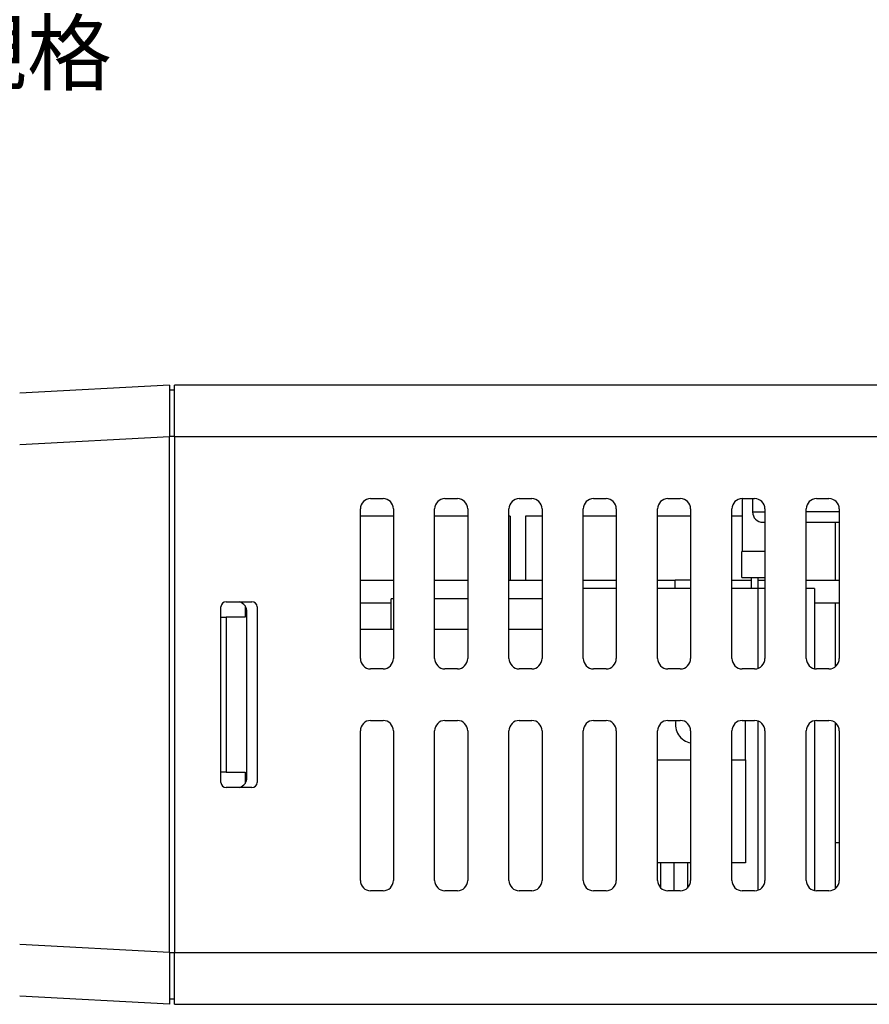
# Model space of a CAD drawing. Extents: x 11458 to 11780, y -1544 to -1214.
# Tile 2 of 35: x 11611 to 11693, y -1543 to -1447. Entities that reach past the tile are written whole.
import ezdxf

# ---------------------------------------------------------------- set-up
doc = ezdxf.new("R2010")
doc.units = 0
doc.layers.add('2', color=2, linetype='CONTINUOUS')
doc.styles.add('DIMEMSIONS', font='isocp.shx', dxfattribs={"bigfont": 'chineset.shx'})

msp = doc.modelspace()

# ---------------------------------------------------------------- linework, layer by layer
at = {"layer": '2', "color": 7}
for p, q in [((11625.136, -1482.76), (11610.635, -1483.52)), ((11625.136, -1482.76), (11625.136, -1487.753)), ((11625.636, -1483.234), (11625.136, -1483.234)), ((11706.136, -1482.734), (11625.636, -1482.734)), ((11625.636, -1487.734), (11625.636, -1482.734)), ((11625.136, -1487.753), (11610.635, -1488.513)), ((11625.636, -1487.727), (11625.136, -1487.727)), ((11625.136, -1537.715), (11625.136, -1487.753)), ((11625.636, -1487.734), (11706.078, -1487.734)), ((11625.636, -1487.734), (11625.636, -1537.734)), ((11644.636, -1493.734), (11645.836, -1493.734)), ((11651.836, -1493.734), (11653.036, -1493.734)), ((11659.036, -1493.734), (11660.236, -1493.734)), ((11666.236, -1493.734), (11667.436, -1493.734)), ((11673.436, -1493.734), (11674.636, -1493.734)), ((11680.636, -1493.734), (11680.636, -1498.834)), ((11680.636, -1493.734), (11681.836, -1493.734)), ((11681.636, -1493.734), (11681.636, -1495.034)), ((11687.836, -1493.734), (11689.036, -1493.734)), ((11643.636, -1509.234), (11643.636, -1494.734)), ((11646.836, -1494.734), (11646.836, -1509.234)), ((11650.836, -1509.234), (11650.836, -1494.734)), ((11654.036, -1494.734), (11654.036, -1509.234)), ((11658.036, -1509.234), (11658.036, -1494.734)), ((11661.236, -1494.734), (11661.236, -1509.234)), ((11665.236, -1509.234), (11665.236, -1494.734)), ((11668.436, -1494.734), (11668.436, -1509.234)), ((11672.436, -1509.234), (11672.436, -1494.734)), ((11675.636, -1494.734), (11675.636, -1509.234)), ((11679.636, -1509.234), (11679.636, -1494.734)), ((11682.836, -1494.734), (11682.836, -1509.234)), ((11686.836, -1509.234), (11686.836, -1494.734)), ((11690.036, -1494.734), (11690.036, -1509.234)), ((11646.836, -1495.434), (11643.636, -1495.434)), ((11654.036, -1495.434), (11650.836, -1495.434)), ((11658.137, -1495.434), (11658.036, -1495.434)), ((11658.137, -1495.434), (11658.137, -1501.634)), ((11661.236, -1495.434), (11659.651, -1495.434)), ((11659.651, -1495.434), (11659.651, -1501.634)), ((11668.436, -1495.434), (11665.236, -1495.434)), ((11675.636, -1495.434), (11672.436, -1495.434)), ((11680.636, -1495.434), (11679.636, -1495.434)), ((11681.636, -1495.034), (11682.836, -1495.034)), ((11690.036, -1495.034), (11686.836, -1495.034)), ((11682.636, -1496.034), (11682.836, -1496.034)), ((11686.836, -1496.034), (11690.036, -1496.034)), ((11689.651, -1496.034), (11689.651, -1501.634)), ((11680.596, -1501.394), (11680.596, -1498.854)), ((11682.836, -1498.854), (11680.596, -1498.854)), ((11680.636, -1498.834), (11682.836, -1498.834)), ((11681.546, -1498.854), (11681.546, -1498.834)), ((11682.186, -1498.854), (11682.186, -1498.834)), ((11680.596, -1501.394), (11682.836, -1501.394)), ((11681.546, -1502.434), (11681.546, -1501.394)), ((11682.186, -1502.434), (11682.186, -1501.394)), ((11643.636, -1501.634), (11646.836, -1501.634)), ((11650.836, -1501.634), (11654.036, -1501.634)), ((11658.036, -1501.634), (11661.236, -1501.634)), ((11665.236, -1501.634), (11668.436, -1501.634)), ((11668.436, -1502.434), (11665.236, -1502.434)), ((11672.436, -1501.634), (11674.136, -1501.634)), ((11675.636, -1502.434), (11672.436, -1502.434)), ((11674.136, -1502.434), (11674.136, -1501.634)), ((11675.636, -1501.634), (11674.136, -1501.634)), ((11679.636, -1501.634), (11681.546, -1501.634)), ((11682.136, -1502.434), (11679.636, -1502.434)), ((11682.136, -1502.434), (11682.136, -1510.188)), ((11682.836, -1502.434), (11682.136, -1502.434)), ((11682.186, -1501.634), (11682.836, -1501.634)), ((11686.836, -1501.634), (11690.036, -1501.634)), ((11687.636, -1502.434), (11686.836, -1502.434)), ((11687.636, -1502.434), (11687.636, -1510.214)), ((11646.836, -1503.434), (11646.636, -1503.434)), ((11646.636, -1506.434), (11646.636, -1503.434)), ((11654.036, -1503.434), (11650.836, -1503.434)), ((11661.236, -1503.434), (11658.036, -1503.434)), ((11630.136, -1521.234), (11630.136, -1504.234)), ((11630.636, -1503.734), (11633.136, -1503.734)), ((11632.469, -1504.137), (11632.469, -1505.234)), ((11633.636, -1504.234), (11633.636, -1521.234)), ((11643.636, -1503.834), (11646.636, -1503.834)), ((11687.636, -1503.834), (11690.036, -1503.834)), ((11689.651, -1503.834), (11689.651, -1510.022)), ((11630.136, -1505.234), (11630.636, -1505.234)), ((11630.136, -1520.234), (11630.136, -1505.234)), ((11632.469, -1505.234), (11630.636, -1505.234)), ((11630.636, -1505.234), (11630.636, -1520.234)), ((11632.636, -1520.778), (11632.636, -1504.69)), ((11646.836, -1506.434), (11643.636, -1506.434)), ((11654.036, -1506.434), (11650.836, -1506.434)), ((11661.236, -1506.434), (11658.036, -1506.434)), ((11645.836, -1510.234), (11644.636, -1510.234)), ((11653.036, -1510.234), (11651.836, -1510.234)), ((11660.236, -1510.234), (11659.036, -1510.234)), ((11667.436, -1510.234), (11666.236, -1510.234)), ((11674.636, -1510.234), (11673.436, -1510.234)), ((11681.836, -1510.234), (11680.636, -1510.234)), ((11689.036, -1510.234), (11687.836, -1510.234)), ((11644.636, -1515.234), (11645.836, -1515.234)), ((11651.836, -1515.234), (11653.036, -1515.234)), ((11659.036, -1515.234), (11660.236, -1515.234)), ((11666.236, -1515.234), (11667.436, -1515.234)), ((11673.436, -1515.234), (11674.636, -1515.234)), ((11680.636, -1515.234), (11681.836, -1515.234)), ((11680.966, -1519.034), (11680.966, -1515.234)), ((11682.136, -1515.28), (11682.136, -1531.688)), ((11687.636, -1515.254), (11687.636, -1531.714)), ((11687.836, -1515.234), (11689.036, -1515.234)), ((11689.651, -1515.446), (11689.651, -1531.522)), ((11643.636, -1530.734), (11643.636, -1516.234)), ((11646.836, -1516.234), (11646.836, -1530.734)), ((11650.836, -1530.734), (11650.836, -1516.234)), ((11654.036, -1516.234), (11654.036, -1530.734)), ((11658.036, -1530.734), (11658.036, -1516.234)), ((11661.236, -1516.234), (11661.236, -1530.734)), ((11665.236, -1530.734), (11665.236, -1516.234)), ((11668.436, -1516.234), (11668.436, -1530.734)), ((11672.436, -1530.734), (11672.436, -1516.234)), ((11675.636, -1516.234), (11675.636, -1530.734)), ((11679.636, -1530.734), (11679.636, -1516.234)), ((11682.836, -1516.234), (11682.836, -1530.734)), ((11686.836, -1530.734), (11686.836, -1516.234)), ((11690.036, -1516.234), (11690.036, -1530.734)), ((11672.436, -1519.034), (11675.636, -1519.034)), ((11679.636, -1519.034), (11680.966, -1519.034)), ((11680.966, -1519.034), (11680.966, -1529.034)), ((11630.636, -1520.234), (11630.136, -1520.234)), ((11630.636, -1520.234), (11632.469, -1520.234)), ((11632.469, -1520.234), (11632.469, -1521.331)), ((11633.136, -1521.734), (11630.636, -1521.734)), ((11675.636, -1529.034), (11672.436, -1529.034)), ((11672.716, -1529.034), (11672.716, -1531.428)), ((11674.016, -1529.034), (11674.016, -1531.734)), ((11675.316, -1529.034), (11675.316, -1531.468)), ((11680.966, -1529.034), (11679.636, -1529.034)), ((11645.836, -1531.734), (11644.636, -1531.734)), ((11653.036, -1531.734), (11651.836, -1531.734)), ((11660.236, -1531.734), (11659.036, -1531.734)), ((11667.436, -1531.734), (11666.236, -1531.734)), ((11674.636, -1531.734), (11673.436, -1531.734)), ((11681.836, -1531.734), (11680.636, -1531.734)), ((11689.036, -1531.734), (11687.836, -1531.734)), ((11625.136, -1537.715), (11610.635, -1536.955)), ((11625.136, -1537.715), (11625.136, -1542.708)), ((11625.636, -1537.741), (11625.136, -1537.741)), ((11777.636, -1537.734), (11625.636, -1537.734)), ((11625.636, -1542.734), (11625.636, -1537.734)), ((11625.136, -1542.708), (11610.635, -1541.948)), ((11625.636, -1542.234), (11625.136, -1542.234)), ((11625.636, -1542.734), (11777.636, -1542.734))]:
    msp.add_line(p, q, dxfattribs=at)
for centre, radius, start, end in [((11644.636, -1494.734), 1, 90, 180), ((11645.836, -1494.734), 1, 0, 90), ((11651.836, -1494.734), 1, 90, 180), ((11653.036, -1494.734), 1, 0, 90), ((11659.036, -1494.734), 1, 90, 180), ((11660.236, -1494.734), 1, 0, 90), ((11666.236, -1494.734), 1, 90, 180), ((11667.436, -1494.734), 1, 0, 90), ((11673.436, -1494.734), 1, 90, 180), ((11674.636, -1494.734), 1, 0, 90), ((11680.636, -1494.734), 1, 90, 180), ((11681.836, -1494.734), 1, 0, 90), ((11687.836, -1494.734), 1, 90, 180), ((11689.036, -1494.734), 1, 0, 90), ((11682.636, -1495.034), 1, 180, 225), ((11682.636, -1495.034), 1, 225, 270), ((11630.636, -1504.234), 0.5, 90, 180), ((11631.636, -1504.69), 1, 33.55731, 72.85815), ((11631.636, -1504.69), 1, 0, 33.55731), ((11633.136, -1504.234), 0.5, 0, 90), ((11644.636, -1509.234), 1, 180, 270), ((11645.836, -1509.234), 1, 270, 0), ((11651.836, -1509.234), 1, 180, 270), ((11653.036, -1509.234), 1, 270, 0), ((11659.036, -1509.234), 1, 180, 270), ((11660.236, -1509.234), 1, 270, 0), ((11666.236, -1509.234), 1, 180, 270), ((11667.436, -1509.234), 1, 270, 0), ((11673.436, -1509.234), 1, 180, 270), ((11674.636, -1509.234), 1, 270, 0), ((11680.636, -1509.234), 1, 180, 270), ((11681.836, -1509.234), 1, 270, 0), ((11687.836, -1509.234), 1, 180, 270), ((11689.036, -1509.234), 1, 270, 0), ((11644.636, -1516.234), 1, 90, 180), ((11645.836, -1516.234), 1, 0, 90), ((11651.836, -1516.234), 1, 90, 180), ((11653.036, -1516.234), 1, 0, 90), ((11659.036, -1516.234), 1, 90, 180), ((11660.236, -1516.234), 1, 0, 90), ((11666.236, -1516.234), 1, 90, 180), ((11667.436, -1516.234), 1, 0, 90), ((11673.436, -1516.234), 1, 90, 180), ((11675.966, -1515.634), 1.8, 167.16041, 259.45028), ((11674.636, -1516.234), 1, 0, 90), ((11680.636, -1516.234), 1, 90, 180), ((11681.836, -1516.234), 1, 0, 90), ((11687.836, -1516.234), 1, 90, 180), ((11689.036, -1516.234), 1, 0, 90), ((11630.636, -1521.234), 0.5, 180, 270), ((11631.636, -1520.778), 1, 287.14185, 326.44269), ((11631.636, -1520.778), 1, 326.44269, 0), ((11633.136, -1521.234), 0.5, 270, 0), ((11689.562, -1519.568), 7.5, 270.68238, 273.6252), ((11644.636, -1530.734), 1, 180, 270), ((11645.836, -1530.734), 1, 270, 0), ((11651.836, -1530.734), 1, 180, 270), ((11653.036, -1530.734), 1, 270, 0), ((11659.036, -1530.734), 1, 180, 270), ((11660.236, -1530.734), 1, 270, 0), ((11666.236, -1530.734), 1, 180, 270), ((11667.436, -1530.734), 1, 270, 0), ((11673.436, -1530.734), 1, 180, 270), ((11674.636, -1530.734), 1, 270, 0), ((11680.636, -1530.734), 1, 180, 270), ((11681.836, -1530.734), 1, 270, 0), ((11687.836, -1530.734), 1, 180, 270), ((11689.036, -1530.734), 1, 270, 0)]:
    msp.add_arc(centre, radius, start, end, dxfattribs=at)

# ---------------------------------------------------------------- texts
at = {"layer": '2', "color": 7, "insert": (11619.538, -1454.218), "char_height": 6, "attachment_point": 9, "style": 'DIMEMSIONS'}
msp.add_mtext('{\\fPMingLiU|b0|i0|c136|p18;此為選配規格}', dxfattribs=at)

doc.saveas('drawing.dxf')
